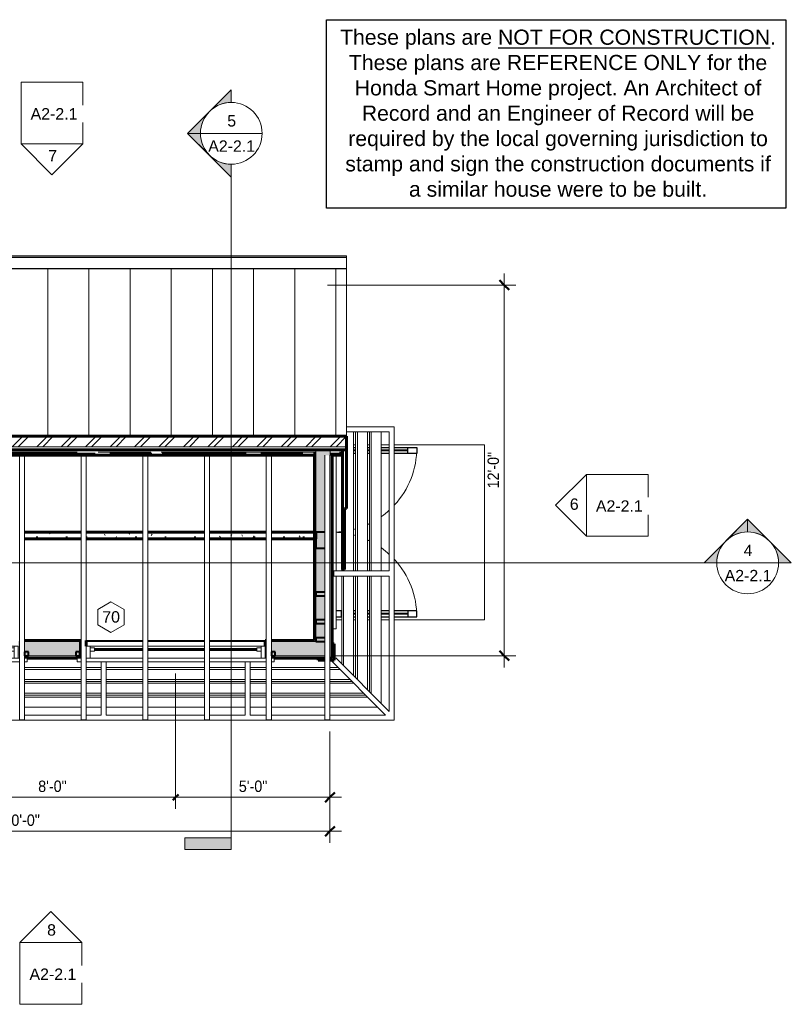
# Model space of a CAD drawing. Header units: inches. Extents: x -369 to 209, y -700 to -318.
# Tile 2 of 2: x -91 to 209, y -700 to -318. Entities that reach past the tile are written whole.
import ezdxf

# ---------------------------------------------------------------- set-up
doc = ezdxf.new("R2010")
doc.units = ezdxf.units.IN
doc.header["$MEASUREMENT"] = 0
doc.linetypes.add('3B Center Short', pattern=[0.59375, 0.375, -0.0625, 0.09375, -0.0625])
for name, color, linetype, lineweight in [('A-ANNO-DIMS', 1, 'Continuous', 9), ('A-ANNO-DIMS-48', 1, 'Continuous', 9), ('A-ANNO-SYMB', 6, 'Continuous', 9), ('A-CLNG-PATT', 5, 'Continuous', 60), ('A-CLNG-SUSP', 5, 'Continuous', 18), ('A-DOOR', 1, 'Continuous', 18), ('A-DOOR-GLAZ', 1, 'Continuous', 40), ('A-FLOR-OTLN', 6, 'Continuous', 18), ('A-GENM', 6, 'Continuous', 9), ('A-GLAZ', 6, 'Continuous', 18), ('A-GLAZ-GLAS', 6, 'Continuous', 40), ('A-GLAZ-IDEN', 6, 'Continuous', 9), ('A-ROOF', 4, 'Continuous', 18), ('A-ROOF-OTLN', 4, 'Continuous', 9), ('A-ROOF-PATT', 8, 'Continuous', 60), ('A-WALL', 2, 'Continuous', 60), ('A-WALL-PATT', 2, 'Continuous', 60), ('I-WALL', 2, 'Continuous', 18), ('S-BEAM', 4, 'Continuous', 9)]:
    doc.layers.add(name, color=color, linetype=linetype, lineweight=lineweight)
doc.styles.add('Arial', font='arial.ttf', dxfattribs={"height": 4.425898})
doc.styles.add('Arial_1', font='arial.ttf', dxfattribs={"width": 0.9, "height": 4.425898})
doc.dimstyles.new('Linear_-_3_32__Arial_2_1', dxfattribs={"dimscale": 12, "dimtxt": 4.5, "dimasz": 0.1875, "dimexe": 0.375, "dimexo": 0.375, "dimgap": 0.0625, "dimtad": 1, "dimdec": 3, "dimrnd": 0.125, "dimzin": 3, "dimdsep": 46, "dimlunit": 4, "dimtxsty": 'Arial_1', "dimblk1": 'OBLIQUE', "dimblk2": 'OBLIQUE', "dimsah": 1, "dimcen": 0.09, "dimdle": 0.375, "dimazin": 0, "dimtfac": 1, "dimtdec": 3, "dimtix": 1, "dimtmove": 0, "dimatfit": 3, "dimfxl": 1, "dimtvp": 1, "dimfrac": 2, "dimtolj": 1, "dimtzin": 0, "dimarcsym": 2})
doc.dimstyles.new('Linear_-_3_32__Arial_2_2', dxfattribs={"dimscale": 12, "dimtxt": 4.5, "dimasz": 0.1875, "dimexe": 0.375, "dimexo": 0.375, "dimgap": 0.0625, "dimtad": 1, "dimdec": 3, "dimrnd": 0.125, "dimzin": 3, "dimdsep": 46, "dimlunit": 4, "dimtxsty": 'Arial_1', "dimblk1": 'OBLIQUE', "dimblk2": 'OBLIQUE', "dimsah": 1, "dimcen": 0.09, "dimdle": 0.375, "dimazin": 0, "dimtfac": 1, "dimtdec": 3, "dimtix": 1, "dimtmove": 0, "dimatfit": 3, "dimfxl": 1, "dimtvp": 1, "dimfrac": 2, "dimtolj": 1, "dimtzin": 0, "dimarcsym": 2})
doc.dimstyles.new('Linear_-_3_32__Arial_2_3', dxfattribs={"dimscale": 12, "dimtxt": 4.5, "dimasz": 0.3125, "dimexe": 0.375, "dimexo": 0.375, "dimgap": 0.0625, "dimtad": 1, "dimdec": 3, "dimrnd": 0.125, "dimzin": 3, "dimdsep": 46, "dimlunit": 4, "dimtxsty": 'Arial_1', "dimblk1": 'OBLIQUE', "dimblk2": 'OBLIQUE', "dimsah": 1, "dimcen": 0.09, "dimdle": 0.375, "dimazin": 0, "dimtfac": 1, "dimtdec": 3, "dimtix": 1, "dimtmove": 0, "dimatfit": 3, "dimfxl": 1, "dimtvp": 1, "dimfrac": 2, "dimtolj": 1, "dimtzin": 0, "dimarcsym": 2})
pattern_1 = [(135, (0, 0), (-4.006467, -4.006467), [])]
pattern_2 = [(0, (0, 0), (15.36, 3.84), [0.634, -10.886, 0.634, -10.886, -61.44]), (0, (0, 0), (15.36, 3.84), [-23.04, 0.634, -22.406, 0.634, -10.886, -26.88]), (0, (0, 0), (15.36, 3.84), [-57.6, 0.634, -7.046, 0.634, -18.566]), (120, (5.76, 1.92), (-11.005538, 11.38215), [0.634, -10.886, 0.634, -10.886, -61.44]), (120, (5.76, 1.92), (-11.005538, 11.38215), [-23.04, 0.634, -22.406, 0.634, -10.886, -26.88]), (120, (5.76, 1.92), (-11.005538, 11.38215), [-57.6, 0.634, -7.046, 0.634, -18.566]), (240, (7.68, 9.6), (-4.354462, -15.22215), [0.634, -10.886, 0.634, -10.886, -61.44]), (240, (7.68, 9.6), (-4.354462, -15.22215), [-23.04, 0.634, -22.406, 0.634, -10.886, -26.88]), (240, (7.68, 9.6), (-4.354462, -15.22215), [-57.6, 0.634, -7.046, 0.634, -18.566])]

# ---------------------------------------------------------------- blocks, each defined once
blk = doc.blocks.new('Two panel out-swing French Style - 5880FR-2991159-Second Floor Plan Visitors Center')
at = {"layer": 'A-DOOR', "lineweight": 30}
for p, q in [((-17.12, 27.56), (-17.12, 36.31)), ((-17.12, 36.31), (-14.78, 36.31)), ((-14.78, 36.31), (-14.78, 27.56)), ((48.62, 36.31), (46.28, 36.31)), ((46.28, 36.31), (46.28, 27.56)), ((48.62, 27.56), (48.62, 36.31)), ((-14.78, 32.81), (-17.12, 32.81)), ((46.28, 32.81), (48.62, 32.81)), ((-17.12, 22.49), (-17.12, 25.56)), ((-14.78, 25.56), (-14.78, 22.49)), ((46.28, 25.56), (46.28, 22.49)), ((48.62, 22.49), (48.62, 25.56)), ((-17.12, 17.11), (-17.12, 17.89)), ((-14.78, 17.89), (-14.78, 17.11)), ((46.28, 17.89), (46.28, 17.11)), ((48.62, 17.11), (48.62, 17.89)), ((-17.12, 11.74), (-17.12, 12.51)), ((-14.78, 12.51), (-14.78, 11.74)), ((46.28, 12.51), (46.28, 11.74)), ((48.62, 11.74), (48.62, 12.51)), ((46.28, 7.14), (46.28, 4.94)), ((46.28, 6.94), (48.62, 6.94)), ((48.62, 4.94), (48.62, 7.14))]:
    blk.add_line(p, q, dxfattribs=at)
at = {"layer": 'A-DOOR'}
for p, q in [((-14.14, 4.94), (30.75, 4.94)), ((32.75, 4.94), (53.25, 4.94)), ((53.25, 4.94), (53.25, 3.44))]:
    blk.add_line(p, q, dxfattribs=at)
at = {"layer": 'A-DOOR', "lineweight": 9}
for centre, radius, start, end in [((-17.12, 3.44), 32.87, 47.3247, 90), ((48.62, 3.44), 32.87, 90, 132.6753), ((-17.12, 3.44), 32.87, 35.476, 42.3992), ((48.62, 3.44), 32.87, 137.6008, 144.524), ((-17.12, 3.44), 32.87, 24.6243, 26.1388), ((48.62, 3.44), 32.87, 153.8612, 155.3757), ((-17.12, 3.44), 32.87, 14.6255, 16.0466), ((48.62, 3.44), 32.87, 163.9534, 165.3745), ((-17.12, 3.44), 32.87, 2.6217, 6.4703), ((48.62, 3.44), 32.88, 173.5297, 177.3783)]:
    blk.add_arc(centre, radius, start, end, dxfattribs=at)
at = {"layer": 'A-DOOR-GLAZ'}
for p, q in [((-15.95, 32.81), (-15.95, 27.56)), ((47.45, 32.81), (47.45, 27.56)), ((-15.95, 25.56), (-15.95, 22.49)), ((47.45, 25.56), (47.45, 22.49)), ((-15.95, 17.89), (-15.95, 17.11)), ((47.45, 17.89), (47.45, 17.11)), ((-15.95, 12.51), (-15.95, 11.74)), ((47.45, 12.51), (47.45, 11.74)), ((47.45, 7.14), (47.45, 6.94))]:
    blk.add_line(p, q, dxfattribs=at)
blk = doc.blocks.new('Single Fixed - 70_ x 18_-2846920-Second Floor Plan Visitors Center')
at = {"layer": 'A-GLAZ'}
for p, q in [((-38.25, 4.94), (-37.22, 4.94)), ((-38.25, 3.44), (-38.25, 4.94)), ((-35.25, 4.94), (-13.22, 4.94)), ((-11.25, 4.94), (10.78, 4.94)), ((12.75, 4.94), (34.78, 4.94)), ((36.75, 4.94), (38.25, 4.94)), ((38.25, 4.94), (38.25, 3.44)), ((-37.22, 3.44), (-38.25, 3.44)), ((-13.22, 3.44), (-35.25, 3.44)), ((-13.22, 3.44), (-34.75, 3.44)), ((-34.75, 3.44), (-34.75, -1.13)), ((-33.2, 3.44), (-33.2, -1.13)), ((-33.2, 0.7), (-31.55, 0.7)), ((-31.55, 0.7), (-31.55, -0.55)), ((10.78, 3.44), (-11.25, 3.44)), ((10.78, 3.44), (-11.25, 3.44)), ((34.75, 3.44), (12.75, 3.44)), ((34.78, 3.44), (12.75, 3.44)), ((31.55, -0.55), (31.55, 0.7)), ((31.55, 0.7), (33.2, 0.7)), ((33.2, -1.13), (33.2, 3.44)), ((34.75, -1.13), (34.75, 3.44)), ((38.25, 3.44), (36.75, 3.44)), ((-34.75, -1.13), (-13.22, -1.13)), ((-31.55, -0.55), (-33.2, -0.55)), ((-11.25, -1.13), (10.78, -1.13)), ((12.75, -1.13), (34.75, -1.13)), ((33.2, -0.55), (31.55, -0.55))]:
    blk.add_line(p, q, dxfattribs=at)
at = {"layer": 'A-GLAZ-GLAS'}
for p, q in [((-13.22, 0.25), (-31.55, 0.25)), ((10.78, 0.25), (-11.25, 0.25)), ((31.55, 0.25), (12.75, 0.25)), ((-31.55, 0), (-13.22, 0)), ((-11.25, 0), (10.78, 0)), ((12.75, 0), (31.55, 0))]:
    blk.add_line(p, q, dxfattribs=at)
blk = doc.blocks.new('Dimension Lumber - 2x2-2030656-Second Floor Plan Visitors Center')
at = {"layer": 'S-BEAM', "lineweight": 40}
for p, q in [((-87.54, -563.17), (-89.04, -563.17)), ((-89.04, -563.17), (-89.04, -564.67)), ((-89.04, -564.67), (-87.54, -564.67)), ((-87.54, -564.67), (-87.54, -563.17))]:
    blk.add_line(p, q, dxfattribs=at)
blk = doc.blocks.new('Dimension Lumber - 2x6-2817566-Second Floor Plan Visitors Center')
at = {"layer": 'S-BEAM', "lineweight": 40}
for p, q in [((-67.04, -559.17), (-67.54, -559.17)), ((-67.54, -559.17), (-67.54, -564.67)), ((-67.54, -564.67), (-67.04, -564.67))]:
    blk.add_line(p, q, dxfattribs=at)
blk = doc.blocks.new('RafterBeam - RafterBeam-2734537-Second Floor Plan Visitors Center')
at = {"layer": 'S-BEAM'}
for p, q in [((-187.04, -486.78), (-187.04, -589.54)), ((-185.07, -589.54), (-185.07, -486.78)), ((-187.04, -589.54), (-185.07, -589.54))]:
    blk.add_line(p, q, dxfattribs=at)
blk = doc.blocks.new('Dimension Lumber - 2x6-2102029-Second Floor Plan Visitors Center')
at = {"layer": 'S-BEAM', "lineweight": 40}
for p, q in [((27.75, -539.92), (24.21, -539.92)), ((24.21, -539.92), (24.21, -541.42)), ((24.21, -541.42), (27.75, -541.42))]:
    blk.add_line(p, q, dxfattribs=at)
blk = doc.blocks.new('Dimension Lumber - 2x2-2870130-Second Floor Plan Visitors Center')
at = {"layer": 'S-BEAM', "lineweight": 40}
for p, q in [((8.46, -563.17), (6.96, -563.17)), ((6.96, -563.17), (6.96, -564.67)), ((6.96, -564.67), (8.46, -564.67)), ((8.46, -564.67), (8.46, -563.17))]:
    blk.add_line(p, q, dxfattribs=at)
blk = doc.blocks.new('Section - 3_32_ x 3_8_-54337-Second Floor Plan Visitors Center')
at = {"layer": 'A-ANNO-SYMB'}
blk.add_hatch(color=256, dxfattribs=at).paths.add_polyline_path([(0, 0.375), (0, 0), (-0.09375, 0), (-0.09375, 0.375)], flags=0)
for p, q in [((0, 0.375), (-0.09375, 0.375)), ((-0.09375, 0.375), (-0.09375, 0)), ((0, 0), (0, 0.375)), ((-0.09375, 0), (0, 0))]:
    blk.add_line(p, q, dxfattribs=at)
blk = doc.blocks.new('Section - Section Head - Filled-22785-Second Floor Plan Visitors Center')
at = {"layer": 'A-ANNO-SYMB'}
h = blk.add_hatch(color=256, dxfattribs=at)
edge = h.paths.add_edge_path(flags=0)
edge.add_line((-0.4268, 0.1768), (-0.25, 0.3536))
edge.add_line((-0.25, 0.3536), (-0.25, 0.25))
edge.add_arc((-0.25, 0), 0.25, 90, 135)
h = blk.add_hatch(color=256, dxfattribs=at)
edge = h.paths.add_edge_path(flags=0)
edge.add_arc((-0.25, 0), 0.25, 45, 90)
edge.add_line((-0.25, 0.25), (-0.25, 0.3536))
edge.add_line((-0.25, 0.3536), (-0.0732, 0.1768))
h = blk.add_hatch(color=256, dxfattribs=at)
edge = h.paths.add_edge_path(flags=0)
edge.add_arc((-0.25, 0), 0.2503, 137.9216, 180)
edge.add_line((-0.5003, 0), (-0.6036, 0))
edge.add_line((-0.6036, 0), (-0.4358, 0.1678))
h = blk.add_hatch(color=256, dxfattribs=at)
edge = h.paths.add_edge_path(flags=0)
edge.add_line((-0.0642, 0.1678), (0.1036, 0))
edge.add_line((0.1036, 0), (0.0003, 0))
edge.add_arc((-0.25, 0), 0.2503, 0, 42.0784)
for p, q in [((-0.25, 0.3536), (-0.6036, 0)), ((-0.25, 0.3536), (-0.4268, 0.1768)), ((-0.25, 0.3536), (0.1036, 0)), ((-0.25, 0.25), (-0.25, 0.3536)), ((-0.0732, 0.1768), (-0.25, 0.3536)), ((-0.25, 0.3536), (-0.25, 0.25)), ((-0.4358, 0.1678), (-0.6036, 0)), ((0.1036, 0), (-0.0642, 0.1678)), ((-0.6036, 0), (-0.5003, 0)), ((0.0003, 0), (0.1036, 0)), ((-0.5, 0), (-0.6036, 0)), ((0, 0), (0.1036, 0))]:
    blk.add_line(p, q, dxfattribs=at)
for radius, start, end in [(0.25, 360, 180), (0.25, 90, 135), (0.25, 45, 90), (0.2503, 137.9216, 180), (0.2503, 0, 42.0784), (0.25, 180, 360)]:
    blk.add_arc((-0.25, 0), radius, start, end, dxfattribs=at)
blk = doc.blocks.new('Elevation - Detail Number-151647-Second Floor Plan Visitors Center')
at = {"layer": 'A-ANNO-SYMB'}
for p, q in [((-0.25, -0.25), (-0.25, 0.25)), ((-0.25, 0.25), (0.25, 0.25)), ((0.25, 0.25), (0.25, -0.25)), ((0.25, -0.25), (-0.25, -0.25))]:
    blk.add_line(p, q, dxfattribs=at)
blk = doc.blocks.new('Elevation - Detail Number-151370-Second Floor Plan Visitors Center')
at = {"layer": 'A-ANNO-SYMB'}
for p, q in [((0, 0.25), (-0.25, 0)), ((0.25, 0), (0, 0.25)), ((-0.25, 0), (0.25, 0))]:
    blk.add_line(p, q, dxfattribs=at)
blk = doc.blocks.new('DIMBLOCK2-Second Floor Plan Visitors Center')
at = {"layer": 'A-ANNO-DIMS-48', "transparency": 16777216}
for p, q in [((-126.29, -571.54), (-126.29, -624.12)), ((-30.29, -571.54), (-30.29, -624.12)), ((-126.29, -619.62), (-30.29, -619.62))]:
    blk.add_line(p, q, dxfattribs=at)
at = {"layer": 'A-ANNO-DIMS-48', "linetype": '3B Center Short', "transparency": 16777216}
for p, q in [((-126.29, -619.62), (-126.29, -571.54)), ((-30.29, -619.62), (-30.29, -571.54))]:
    blk.add_line(p, q, dxfattribs=at)
at = {"layer": 'A-ANNO-DIMS-48', "lineweight": 50, "transparency": 16777216}
for p, q in [((-126.29, -619.62), (-125.16, -618.49)), ((-30.29, -619.62), (-29.16, -618.49)), ((-126.29, -619.62), (-127.41, -620.74)), ((-30.29, -619.62), (-31.41, -620.74))]:
    blk.add_line(p, q, dxfattribs=at)
at = {"layer": 'A-ANNO-DIMS-48', "color": 0, "transparency": 16777216, "insert": (-83.72, -613.13), "char_height": 4.426, "width": 13.0431, "attachment_point": 1, "line_spacing_factor": 0.938532, "style": 'Arial_1'}
blk.add_mtext('8\'-0"', dxfattribs=at)
blk = doc.blocks.new('_Oblique')
at = {"color": 0, "linetype": 'ByBlock', "lineweight": -2}
blk.add_line((-0.5, -0.5), (0.5, 0.5), dxfattribs=at)
blk = doc.blocks.new('DIMBLOCK3-Second Floor Plan Visitors Center')
at = {"layer": 'A-ANNO-DIMS-48', "transparency": 16777216}
for p, q in [((-30.29, -571.54), (-30.29, -624.12)), ((29.71, -594.04), (29.71, -624.12)), ((29.71, -619.62), (29.71, -594.04)), ((-30.29, -619.62), (34.21, -619.62))]:
    blk.add_line(p, q, dxfattribs=at)
at = {"layer": 'A-ANNO-DIMS-48', "linetype": '3B Center Short', "transparency": 16777216}
blk.add_line((-30.29, -619.62), (-30.29, -571.54), dxfattribs=at)
at = {"layer": 'A-ANNO-DIMS-48', "lineweight": 50, "transparency": 16777216}
for p, q in [((-30.29, -619.62), (-29.16, -618.49)), ((29.71, -619.62), (31.59, -617.74)), ((-30.29, -619.62), (-31.41, -620.74)), ((29.71, -619.62), (27.84, -621.49))]:
    blk.add_line(p, q, dxfattribs=at)
at = {"layer": 'A-ANNO-DIMS-48', "color": 0, "transparency": 16777216, "insert": (-5.72, -613.13), "char_height": 4.426, "width": 13.0431, "attachment_point": 1, "line_spacing_factor": 0.938532, "style": 'Arial_1'}
blk.add_mtext('5\'-0"', dxfattribs=at)
blk = doc.blocks.new('DIMBLOCK4-Second Floor Plan Visitors Center')
at = {"layer": 'A-ANNO-DIMS-48', "transparency": 16777216}
for p, q in [((97.46, -416.17), (97.46, -569.17)), ((28.71, -420.67), (101.96, -420.67)), ((97.46, -420.67), (28.71, -420.67)), ((31.65, -564.67), (101.96, -564.67)), ((97.46, -564.67), (31.65, -564.67))]:
    blk.add_line(p, q, dxfattribs=at)
at = {"layer": 'A-ANNO-DIMS-48', "lineweight": 50, "transparency": 16777216}
for p, q in [((97.46, -420.67), (95.59, -418.79)), ((97.46, -420.67), (99.34, -422.54)), ((97.46, -564.67), (95.59, -562.79)), ((97.46, -564.67), (99.34, -566.54))]:
    blk.add_line(p, q, dxfattribs=at)
at = {"layer": 'A-ANNO-DIMS-48', "color": 0, "transparency": 16777216, "insert": (90.97, -499.63), "char_height": 4.426, "width": 16.6985, "attachment_point": 1, "rotation": 90, "line_spacing_factor": 0.938532, "style": 'Arial_1'}
blk.add_mtext('12\'-0"', dxfattribs=at)
blk = doc.blocks.new('Window Tag - Window Tag-41068-Second Floor Plan Visitors Center')
at = {"layer": 'A-GLAZ-IDEN'}
for p, q in [((0, 0.125), (-0.1071, 0.0619)), ((0, 0.125), (0.107, 0.062)), ((-0.1071, 0.0619), (-0.1071, -0.0619)), ((0.107, 0.062), (0.107, -0.0624)), ((-0.1071, -0.0619), (0, -0.125)), ((0, -0.125), (0.107, -0.0624))]:
    blk.add_line(p, q, dxfattribs=at)
blk = doc.blocks.new('DIMBLOCK5-Second Floor Plan Visitors Center')
at = {"layer": 'A-ANNO-DIMS-48', "transparency": 16777216}
for p, q in [((-210.29, -594.04), (-210.29, -637.29)), ((-210.29, -632.79), (-210.29, -594.04)), ((29.71, -594.04), (29.71, -637.29)), ((29.71, -632.79), (29.71, -594.04)), ((-214.79, -632.79), (34.21, -632.79))]:
    blk.add_line(p, q, dxfattribs=at)
at = {"layer": 'A-ANNO-DIMS-48', "lineweight": 50, "transparency": 16777216}
for p, q in [((-210.29, -632.79), (-208.41, -630.92)), ((29.71, -632.79), (31.59, -630.92)), ((-210.29, -632.79), (-212.16, -634.67)), ((29.71, -632.79), (27.84, -634.67))]:
    blk.add_line(p, q, dxfattribs=at)
at = {"layer": 'A-ANNO-DIMS-48', "color": 0, "transparency": 16777216, "insert": (-97.24, -626.3), "char_height": 4.426, "width": 16.6985, "attachment_point": 1, "line_spacing_factor": 0.938532, "style": 'Arial_1'}
blk.add_mtext('20\'-0"', dxfattribs=at)

msp = doc.modelspace()

# ---------------------------------------------------------------- hatches: boundary and pattern name
at = {"layer": 'A-CLNG-PATT', "lineweight": 9}
h = msp.add_hatch(dxfattribs=at)
h.set_pattern_fill('FP_2', color=256, style=0, pattern_type=2)
h.set_pattern_definition(pattern_2)
h.paths.add_polyline_path([(-204.7861, -519.2449), (-187.0361, -519.2449), (-187.0361, -516.6679), (-204.7861, -516.6679)], flags=0)
h.paths.add_polyline_path([(24.2139, -519.2449), (24.2139, -516.6679), (6.9324, -516.6679), (6.9324, -519.2449)], flags=0)
h.paths.add_polyline_path([(4.9639, -519.2449), (4.9639, -516.6679), (-17.0676, -516.6679), (-17.0676, -519.2449), (-0.2097, -519.2449)], flags=0)
h.paths.add_polyline_path([(-19.0361, -519.2449), (-19.0361, -516.6679), (-41.0676, -516.6679), (-41.0676, -519.2449), (-36.6019, -519.2449)], flags=0)
h.paths.add_polyline_path([(-43.0361, -519.2449), (-43.0361, -516.6679), (-65.0676, -516.6679), (-65.0676, -519.2449)], flags=0)
h.paths.add_polyline_path([(-67.0361, -519.2449), (-67.0361, -516.6679), (-89.0676, -516.6679), (-89.0676, -519.2449)], flags=0)
h.paths.add_polyline_path([(-91.0361, -519.2449), (-91.0361, -516.6679), (-113.0676, -516.6679), (-113.0676, -519.2449), (-109.3863, -519.2449)], flags=0)
h.paths.add_polyline_path([(-115.0361, -519.2449), (-115.0361, -516.6679), (-137.0676, -516.6679), (-137.0676, -519.2449)], flags=0)
h.paths.add_polyline_path([(-139.0361, -519.2449), (-139.0361, -516.6679), (-161.0676, -516.6679), (-161.0676, -519.2449)], flags=0)
h.paths.add_polyline_path([(-163.0361, -519.2449), (-163.0361, -516.6679), (-185.0676, -516.6679), (-185.0676, -519.2449), (-182.1707, -519.2449)], flags=0)
at = {"layer": 'A-ROOF-PATT', "lineweight": 9}
h = msp.add_hatch(dxfattribs=at)
h.set_pattern_fill('FP_6', color=256, style=0, pattern_type=2)
h.set_pattern_definition([(270, (0, -26.816), (16, 1e-15), [])])
h.paths.add_polyline_path([(36.0889, -479.3023), (36.0889, -414.2929), (-216.6611, -414.2929), (-216.6611, -479.3023), (31.6335, -479.3023)], flags=0)
h = msp.add_hatch(dxfattribs=at)
h.set_pattern_fill('FP_5', color=256, style=0, pattern_type=2)
h.set_pattern_definition([(45, (0, 0), (-4.75176, 4.75176), []), (45, (0, 7.2), (-4.75176, 4.75176), [])])
h.paths.add_polyline_path([(31.6335, -483.4254), (36.0889, -483.4254), (36.0889, -479.3023), (-216.6611, -479.3023), (-216.6611, -483.4254), (27.0845, -483.4254)], flags=0)
h = msp.add_hatch(dxfattribs=at)
h.set_pattern_fill('FP_3', color=256, style=0, pattern_type=2)
h.set_pattern_definition([(0, (0, 0), (8.976, 4.08), [61.2, -8.16, 20.4, -4.08]), (0, (5.426, 2.04), (-4.08, 5.426), [12.24, -1.346, 24.48, -3.06]), (0, (2.04, 3.468), (21.216, 2.734), [32.64, -5.712, 16.32, -4.08])])
h.paths.add_polyline_path([(23.7139, -486.7754), (24.2139, -486.7754), (24.2139, -484.7138), (-204.7861, -484.7138), (-204.7861, -486.7754), (17.9864, -486.7754)], flags=0)
h.paths.add_polyline_path([(34.5889, -486.7754), (34.5889, -484.7138), (29.7139, -484.7138), (29.7139, -486.7754), (30.5889, -486.7754)], flags=0)
h.paths.add_polyline_path([(-210.7861, -486.7754), (-210.2861, -486.7754), (-210.2861, -484.7138), (-215.1611, -484.7138), (-215.1611, -486.7754), (-211.1611, -486.7754)], flags=0)
at = {"layer": 'A-WALL-PATT'}
msp.add_hatch(color=256, dxfattribs=at).paths.add_polyline_path([(24.2139, -559.1679), (27.7454, -559.1679), (27.7454, -486.7754), (29.7139, -486.7754), (29.7139, -484.7138), (24.2139, -484.7138), (24.2139, -558.6679)], flags=0)
at = {"layer": 'A-WALL-PATT', "lineweight": 9}
h = msp.add_hatch(dxfattribs=at)
h.set_pattern_fill('FP_2', color=256, style=0, pattern_type=2)
h.set_pattern_definition(pattern_2)
h.paths.add_polyline_path([(23.7139, -558.6679), (24.2139, -558.6679), (24.2139, -486.7754), (23.7139, -486.7754), (23.7139, -556.3686)], flags=0)
h = msp.add_hatch(dxfattribs=at)
h.set_pattern_fill('FP_1', color=256, style=0, pattern_type=2)
h.set_pattern_definition(pattern_1)
h.paths.add_polyline_path([(30.2139, -565.1679), (30.5889, -565.1679), (30.5889, -486.7754), (30.2139, -486.7754), (30.2139, -564.6679)], flags=0)
at = {"layer": 'A-WALL-PATT'}
h = msp.add_hatch(color=256, dxfattribs=at)
h.paths.add_polyline_path([(-91.0361, -564.6679), (-91.0361, -559.1679), (-91.5361, -559.1679), (-91.5361, -564.6679)], flags=0)
h.paths.add_polyline_path([(-72.9941, -564.6679), (-67.0361, -564.6679), (-67.0361, -559.1679), (-89.0676, -559.1679), (-89.0676, -564.6679)], flags=0)
h.paths.add_polyline_path([(-65.0676, -564.6679), (-65.0361, -564.6679), (-65.0361, -559.1679), (-65.0676, -559.1714), (-65.0676, -564.6649)], flags=0)
h.paths.add_polyline_path([(27.7454, -564.6679), (27.7454, -559.1679), (6.9324, -559.1679), (6.9324, -564.6679), (27.0845, -564.6679)], flags=0)
h.paths.add_polyline_path([(4.9639, -564.6679), (4.9639, -559.1679), (4.4639, -559.1679), (4.4639, -564.6679)], flags=0)
h.paths.add_polyline_path([(-204.7861, -564.6679), (-187.0361, -564.6679), (-187.0361, -559.1679), (-204.7861, -559.1679)], flags=0)
h.paths.add_polyline_path([(-161.0676, -564.6679), (-161.0361, -564.6679), (-161.0361, -559.1679), (-161.0676, -559.1679), (-161.0676, -562.1073)], flags=0)
h.paths.add_polyline_path([(-163.0361, -564.6679), (-163.0361, -559.1679), (-185.0676, -559.1679), (-185.0676, -564.6679), (-163.9746, -564.6679)], flags=0)
at = {"layer": 'A-WALL-PATT', "lineweight": 9}
h = msp.add_hatch(dxfattribs=at)
h.set_pattern_fill('FP_2', color=256, style=0, pattern_type=2)
h.set_pattern_definition(pattern_2)
h.paths.add_polyline_path([(24.2139, -559.1679), (24.2139, -558.6679), (6.9324, -558.6679), (6.9324, -559.1679), (17.9864, -559.1679)], flags=0)
h.paths.add_polyline_path([(4.9639, -559.1679), (4.9639, -558.6679), (4.4639, -558.6679), (4.4639, -559.1679)], flags=0)
h.paths.add_polyline_path([(-182.1707, -559.1679), (-163.0361, -559.1679), (-163.0361, -558.6679), (-185.0676, -558.6679), (-185.0676, -559.1679)], flags=0)
h.paths.add_polyline_path([(-161.0676, -559.1679), (-161.0361, -559.1679), (-161.0361, -558.6679), (-161.0676, -558.6683)], flags=0)
h.paths.add_polyline_path([(-204.2861, -559.1679), (-187.0361, -559.1679), (-187.0361, -558.6679), (-204.2861, -558.6679)], flags=0)
h.paths.add_polyline_path([(-91.0361, -559.1679), (-91.0361, -558.6679), (-91.5361, -558.6679), (-91.5361, -559.1679)], flags=0)
h.paths.add_polyline_path([(-65.0361, -559.1679), (-65.0361, -558.6679), (-65.0676, -558.6679), (-65.0676, -559.1679)], flags=0)
h.paths.add_polyline_path([(-67.0361, -559.1679), (-67.0361, -558.6679), (-89.0676, -558.6679), (-89.0676, -559.1679), (-72.9941, -559.1679)], flags=0)
h = msp.add_hatch(dxfattribs=at)
h.set_pattern_fill('FP_4', color=256, style=0, pattern_type=2)
h.set_pattern_definition([(45, (0, 0), (-4.006467, 4.006467), []), (135, (0, 0), (-4.006467, -4.006467), [])])
h.paths.add_polyline_path([(25.0889, -566.2929), (27.7454, -566.2929), (27.7454, -565.5429), (25.0889, -565.5429)], flags=0)
h.paths.add_polyline_path([(31.3389, -566.2929), (31.3389, -560.0429), (30.5889, -560.0429), (30.5889, -565.5429), (29.7139, -565.5429), (29.7139, -566.2929)], flags=0)
h = msp.add_hatch(dxfattribs=at)
h.set_pattern_fill('FP_1', color=256, style=0, pattern_type=2)
h.set_pattern_definition(pattern_1)
h.paths.add_polyline_path([(4.9639, -565.5429), (4.9639, -565.1679), (4.4639, -565.1679), (4.4639, -565.5429)], flags=0)
h.paths.add_polyline_path([(30.5889, -565.5429), (30.5889, -565.1679), (29.7139, -565.1752), (29.7139, -565.5429)], flags=0)
h.paths.add_polyline_path([(7.9639, -565.5429), (27.7454, -565.5429), (27.7454, -565.1679), (6.9324, -565.1679), (6.9324, -565.5429)], flags=0)
h.paths.add_polyline_path([(-163.9746, -565.5429), (-163.0361, -565.5429), (-163.0361, -565.1679), (-185.0676, -565.1679), (-185.0676, -565.5429), (-164.5361, -565.5429)], flags=0)
h.paths.add_polyline_path([(-208.3176, -565.5429), (-187.0361, -565.5429), (-187.0361, -565.1679), (-208.3176, -565.1679), (-208.3176, -565.2909)], flags=0)
h.paths.add_polyline_path([(-161.0676, -565.5429), (-161.0361, -565.5429), (-161.0361, -565.1679), (-161.0676, -565.1682)], flags=0)
h.paths.add_polyline_path([(-210.2861, -565.5429), (-210.2861, -565.1679), (-210.7861, -565.1679), (-210.7861, -565.5429)], flags=0)
h.paths.add_polyline_path([(-91.5361, -565.5429), (-91.0361, -565.5358), (-91.0361, -565.1679), (-91.5361, -565.1679)], flags=0)
h.paths.add_polyline_path([(-68.5361, -565.5429), (-67.0361, -565.5429), (-67.0361, -565.1679), (-89.0676, -565.1679), (-89.0676, -565.5429), (-72.9941, -565.5429)], flags=0)
h.paths.add_polyline_path([(-65.0361, -565.5429), (-65.0361, -565.1679), (-65.0676, -565.1684), (-65.0676, -565.5429)], flags=0)

# ---------------------------------------------------------------- linework, layer by layer
msp.add_lwpolyline([(28.3846, -317.5649), (206.9557, -317.5649), (206.9557, -390.7146), (28.3846, -390.7146)], close=True)
at = {"layer": 'A-ANNO-SYMB'}
for p, q in [((-20.6641, -361.7268), (3.3359, -361.7268)), ((-8.6641, -373.7268), (-8.6641, -635.4355)), ((180.0659, -528.5607), (-272.9901, -528.5607)), ((180.0659, -528.5607), (204.0659, -528.5607))]:
    msp.add_line(p, q, dxfattribs=at)
at = {"layer": 'A-CLNG-SUSP', "lineweight": 60}
for p, q in [((-67.0361, -516.6679), (-89.0676, -516.6679)), ((-89.0676, -519.2449), (-67.0361, -519.2449)), ((-43.0361, -516.6679), (-65.0676, -516.6679)), ((-65.0676, -519.2449), (-43.0361, -519.2449)), ((-19.0361, -516.6679), (-41.0676, -516.6679)), ((-41.0676, -519.2449), (-19.0361, -519.2449)), ((4.9639, -516.6679), (-17.0676, -516.6679)), ((-17.0676, -519.2449), (4.9639, -519.2449)), ((24.2139, -516.6679), (6.9324, -516.6679)), ((6.9324, -519.2449), (24.2139, -519.2449)), ((24.2139, -519.2449), (24.2139, -516.6679))]:
    msp.add_line(p, q, dxfattribs=at)
at = {"layer": 'A-FLOR-OTLN'}
for p, q in [((39.6658, -482.6679), (38.887, -482.6679)), ((45.0408, -482.6679), (44.262, -482.6679)), ((52.7139, -482.6679), (49.637, -482.6679)), ((89.7139, -482.6679), (54.7139, -482.6679)), ((89.7139, -550.6679), (89.7139, -482.6679)), ((32.0889, -550.6679), (34.2908, -550.6679)), ((38.887, -550.6679), (39.6658, -550.6679)), ((44.262, -550.6679), (45.0408, -550.6679)), ((49.637, -550.6679), (52.7139, -550.6679)), ((54.7139, -550.6679), (89.7139, -550.6679))]:
    msp.add_line(p, q, dxfattribs=at)
at = {"layer": 'A-GENM'}
for p, q in [((54.7139, -475.6679), (36.0889, -475.6679)), ((36.0889, -477.6679), (52.7139, -477.6679)), ((38.887, -477.6679), (38.887, -531.6679)), ((39.6658, -477.6679), (39.6658, -531.6679)), ((40.3729, -477.6679), (40.3729, -531.6679)), ((44.262, -477.6679), (44.262, -531.6679)), ((45.0408, -477.6679), (45.0408, -531.6679)), ((45.7479, -477.6679), (45.7479, -531.6679)), ((49.637, -477.6679), (49.637, -531.6679)), ((52.7139, -477.6679), (52.7139, -531.6679)), ((54.7139, -589.6679), (54.7139, -475.6679)), ((34.2908, -486.7754), (34.2908, -531.6679)), ((34.9979, -531.0988), (34.9979, -531.6679)), ((30.5889, -532.5429), (31.2139, -532.5429)), ((31.2139, -532.7929), (30.5889, -532.7929)), ((31.2139, -531.6679), (31.2139, -533.6679)), ((52.7139, -531.6679), (31.2139, -531.6679)), ((31.2139, -533.6679), (52.7139, -533.6679)), ((34.2908, -533.6679), (34.2908, -567.8306)), ((34.9979, -533.6679), (34.9979, -568.5377)), ((38.887, -533.6679), (38.887, -572.4268)), ((39.6658, -533.6679), (39.6658, -573.2056)), ((40.3729, -533.6679), (40.3729, -573.9127)), ((44.262, -533.6679), (44.262, -577.8018)), ((45.0408, -533.6679), (45.0408, -578.5806)), ((45.7479, -533.6679), (45.7479, -579.2877)), ((49.637, -533.6679), (49.637, -583.1768)), ((52.7139, -533.6679), (52.7139, -586.2537)), ((31.921, -565.4608), (31.3389, -566.0429)), ((52.7139, -586.2537), (31.921, -565.4608)), ((-67.0361, -569.2448), (-89.0676, -569.2448)), ((-59.2861, -569.2448), (-65.0676, -569.2448)), ((-59.2861, -587.6679), (-59.2861, -567.0429)), ((-57.2861, -567.0429), (-57.2861, -587.6679)), ((-43.0361, -569.2448), (-57.2861, -569.2448)), ((-19.0361, -569.2448), (-41.0676, -569.2448)), ((-3.2861, -569.2448), (-17.0676, -569.2448)), ((-3.2861, -567.0429), (-3.2861, -587.6679)), ((-1.2861, -587.6679), (-1.2861, -567.0429)), ((4.9639, -569.2448), (-1.2861, -569.2448)), ((27.7454, -569.2448), (6.9324, -569.2448)), ((32.8766, -569.2448), (29.7139, -569.2448)), ((31.0889, -566.2929), (30.5068, -566.875)), ((30.5068, -566.875), (51.2997, -587.6679)), ((-67.0361, -569.9519), (-89.0676, -569.9519)), ((-59.2861, -569.9519), (-65.0676, -569.9519)), ((-43.0361, -569.9519), (-57.2861, -569.9519)), ((-19.0361, -569.9519), (-41.0676, -569.9519)), ((-3.2861, -569.9519), (-17.0676, -569.9519)), ((4.9639, -569.9519), (-1.2861, -569.9519)), ((27.7454, -569.9519), (6.9324, -569.9519)), ((33.5837, -569.9519), (29.7139, -569.9519)), ((-67.0361, -573.841), (-89.0676, -573.841)), ((-67.0361, -574.6198), (-89.0676, -574.6198)), ((-67.0361, -575.3269), (-89.0676, -575.3269)), ((-59.2861, -573.841), (-65.0676, -573.841)), ((-59.2861, -574.6198), (-65.0676, -574.6198)), ((-59.2861, -575.3269), (-65.0676, -575.3269)), ((-43.0361, -573.841), (-57.2861, -573.841)), ((-43.0361, -574.6198), (-57.2861, -574.6198)), ((-43.0361, -575.3269), (-57.2861, -575.3269)), ((-19.0361, -573.841), (-41.0676, -573.841)), ((-19.0361, -574.6198), (-41.0676, -574.6198)), ((-19.0361, -575.3269), (-41.0676, -575.3269)), ((-3.2861, -573.841), (-17.0676, -573.841)), ((-3.2861, -574.6198), (-17.0676, -574.6198)), ((-3.2861, -575.3269), (-17.0676, -575.3269)), ((4.9639, -573.841), (-1.2861, -573.841)), ((4.9639, -574.6198), (-1.2861, -574.6198)), ((4.9639, -575.3269), (-1.2861, -575.3269)), ((27.7454, -573.841), (6.9324, -573.841)), ((27.7454, -574.6198), (6.9324, -574.6198)), ((27.7454, -575.3269), (6.9324, -575.3269)), ((37.4727, -573.841), (29.7139, -573.841)), ((38.2516, -574.6198), (29.7139, -574.6198)), ((38.9587, -575.3269), (29.7139, -575.3269)), ((-67.0361, -579.216), (-89.0676, -579.216)), ((-67.0361, -579.9948), (-89.0676, -579.9948)), ((-67.0361, -580.7019), (-89.0676, -580.7019)), ((-59.2861, -579.216), (-65.0676, -579.216)), ((-59.2861, -579.9948), (-65.0676, -579.9948)), ((-59.2861, -580.7019), (-65.0676, -580.7019)), ((-43.0361, -579.216), (-57.2861, -579.216)), ((-43.0361, -579.9948), (-57.2861, -579.9948)), ((-43.0361, -580.7019), (-57.2861, -580.7019)), ((-19.0361, -579.216), (-41.0676, -579.216)), ((-19.0361, -579.9948), (-41.0676, -579.9948)), ((-19.0361, -580.7019), (-41.0676, -580.7019)), ((-3.2861, -579.216), (-17.0676, -579.216)), ((-3.2861, -579.9948), (-17.0676, -579.9948)), ((-3.2861, -580.7019), (-17.0676, -580.7019)), ((4.9639, -579.216), (-1.2861, -579.216)), ((4.9639, -579.9948), (-1.2861, -579.9948)), ((4.9639, -580.7019), (-1.2861, -580.7019)), ((27.7454, -579.216), (6.9324, -579.216)), ((27.7454, -579.9948), (6.9324, -579.9948)), ((27.7454, -580.7019), (6.9324, -580.7019)), ((42.8477, -579.216), (29.7139, -579.216)), ((43.6266, -579.9948), (29.7139, -579.9948)), ((44.3337, -580.7019), (29.7139, -580.7019)), ((-67.0361, -584.591), (-89.0676, -584.591)), ((-59.2861, -584.591), (-65.0676, -584.591)), ((-43.0361, -584.591), (-57.2861, -584.591)), ((-19.0361, -584.591), (-41.0676, -584.591)), ((-3.2861, -584.591), (-17.0676, -584.591)), ((4.9639, -584.591), (-1.2861, -584.591)), ((27.7454, -584.591), (6.9324, -584.591)), ((48.2227, -584.591), (29.7139, -584.591)), ((-67.0361, -587.6679), (-89.0676, -587.6679)), ((-59.2861, -587.6679), (-65.0676, -587.6679)), ((-43.0361, -587.6679), (-57.2861, -587.6679)), ((-19.0361, -587.6679), (-41.0676, -587.6679)), ((-3.2861, -587.6679), (-17.0676, -587.6679)), ((4.9639, -587.6679), (-1.2861, -587.6679)), ((27.7454, -587.6679), (6.9324, -587.6679)), ((51.2997, -587.6679), (29.7139, -587.6679)), ((-171.2861, -589.6679), (54.7139, -589.6679))]:
    msp.add_line(p, q, dxfattribs=at)
at = {"layer": 'A-ROOF'}
for p, q in [((36.0889, -414.2929), (-216.6611, -414.2929)), ((36.0889, -479.3023), (36.0889, -414.2929)), ((-216.6611, -483.4254), (36.0889, -483.4254)), ((-216.6611, -484.4562), (36.0889, -484.4562))]:
    msp.add_line(p, q, dxfattribs=at)
at = {"layer": 'A-ROOF', "lineweight": 60}
for p, q in [((36.0889, -479.3023), (-216.6611, -479.3023)), ((36.0889, -484.7138), (36.0889, -479.3023)), ((-215.1611, -484.7138), (34.5889, -484.7138)), ((-204.2861, -486.7754), (23.7139, -486.7754)), ((30.5889, -486.7754), (34.5889, -486.7754))]:
    msp.add_line(p, q, dxfattribs=at)
at = {"layer": 'A-ROOF-OTLN'}
for p, q in [((-216.6611, -409.2929), (36.0889, -409.2929)), ((-216.6611, -409.7929), (36.0889, -409.7929)), ((-216.6611, -409.9179), (36.0889, -409.9179)), ((36.0889, -409.2929), (36.0889, -414.2929)), ((-216.6611, -414.1679), (36.0889, -414.1679))]:
    msp.add_line(p, q, dxfattribs=at)
at = {"layer": 'A-ROOF-OTLN', "lineweight": 60}
for p, q in [((36.0889, -484.7138), (34.5889, -484.7138)), ((34.5889, -484.7138), (34.5889, -531.0988)), ((36.0889, -507.3909), (36.0889, -484.7138)), ((35.3389, -531.0988), (35.3389, -507.3909)), ((35.3389, -507.3909), (36.0889, -507.3909)), ((34.5889, -531.0988), (35.3389, -531.0988))]:
    msp.add_line(p, q, dxfattribs=at)
at = {"layer": 'A-WALL'}
for p, q in [((31.3389, -560.0429), (30.5889, -560.0429)), ((30.5889, -560.0429), (30.5889, -565.5429)), ((31.3389, -566.2929), (31.3389, -560.0429)), ((25.0889, -565.5429), (25.0889, -566.2929)), ((27.7454, -565.5429), (25.0889, -565.5429)), ((25.0889, -566.2929), (27.7454, -566.2929)), ((29.7139, -566.2929), (31.3389, -566.2929))]:
    msp.add_line(p, q, dxfattribs=at)
at = {"layer": 'I-WALL'}
for p, q in [((24.2139, -559.1679), (24.2139, -484.7138)), ((29.7139, -486.7754), (29.7139, -484.7138)), ((24.2139, -486.7754), (23.7139, -486.7754)), ((30.5889, -486.7754), (29.7139, -486.7754)), ((30.2139, -565.1679), (30.2139, -486.7754)), ((-89.0676, -559.1679), (-67.0361, -559.1679)), ((-65.0676, -559.1679), (-65.0361, -559.1679)), ((-65.0361, -558.6679), (-43.0361, -558.6679)), ((-41.0676, -558.6679), (-19.0361, -558.6679)), ((-17.0676, -558.6679), (4.4639, -558.6679)), ((4.4639, -559.1679), (4.9639, -559.1679)), ((6.9324, -559.1679), (24.2139, -559.1679)), ((-89.0676, -564.6679), (-67.0361, -564.6679)), ((-89.0676, -565.1679), (-67.0361, -565.1679)), ((-65.0676, -564.6679), (-65.0361, -564.6679)), ((-65.0676, -565.1679), (-65.0361, -565.1679)), ((4.4639, -564.6679), (4.9639, -564.6679)), ((4.4639, -565.1679), (4.9639, -565.1679)), ((6.9324, -564.6679), (27.7454, -564.6679)), ((6.9324, -565.1679), (27.7454, -565.1679)), ((29.7139, -565.1679), (30.2139, -565.1679))]:
    msp.add_line(p, q, dxfattribs=at)
at = {"layer": 'I-WALL', "lineweight": 60}
for p, q in [((23.7139, -486.7754), (23.7139, -558.6679)), ((30.5889, -560.0429), (30.5889, -486.7754)), ((-67.0361, -558.6679), (-89.0676, -558.6679)), ((-65.0361, -558.6679), (-65.0676, -558.6679)), ((-65.0361, -560.9794), (-65.0361, -558.6679)), ((4.9639, -558.6679), (4.4639, -558.6679)), ((4.4639, -558.6679), (4.4639, -560.9794)), ((23.7139, -558.6679), (6.9324, -558.6679)), ((-88.0361, -565.5429), (-68.5361, -565.5429)), ((7.9639, -565.5429), (25.0889, -565.5429)), ((29.7139, -565.5429), (30.5889, -565.5429))]:
    msp.add_line(p, q, dxfattribs=at)
at = {"layer": 'S-BEAM', "lineweight": 40}
for p, q in [((27.7454, -516.6679), (24.2139, -516.6679)), ((24.2139, -516.6679), (24.2139, -522.8526)), ((24.2139, -522.8526), (27.7454, -522.8526)), ((27.7454, -550.6679), (24.2139, -550.6679)), ((24.2139, -550.6679), (24.2139, -552.1679)), ((24.2139, -552.1679), (27.7454, -552.1679)), ((27.7454, -557.6679), (24.2139, -557.6679)), ((24.2139, -557.6679), (24.2139, -559.1679)), ((24.2139, -559.1679), (27.7454, -559.1679))]:
    msp.add_line(p, q, dxfattribs=at)
at = {"layer": 'S-BEAM'}
for p, q in [((-43.0361, -559.1679), (-65.0361, -559.1679)), ((-19.0361, -559.1679), (-41.0676, -559.1679)), ((4.4639, -559.1679), (-17.0676, -559.1679))]:
    msp.add_line(p, q, dxfattribs=at)

# ---------------------------------------------------------------- block references
at = {"layer": 'A-ANNO-SYMB', "xscale": 47.99999999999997, "yscale": 47.99999999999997, "zscale": 47.99999999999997}
for name, p in [('Elevation - Detail Number-151647-Second Floor Plan Visitors Center', (-78.3567, -353.8189)), ('Elevation - Detail Number-151647-Second Floor Plan Visitors Center', (141.384, -506.1794)), ('Elevation - Detail Number-151370-Second Floor Plan Visitors Center', (-78.7943, -676.0376)), ('Elevation - Detail Number-151647-Second Floor Plan Visitors Center', (-78.7943, -688.0376))]:
    msp.add_blockref(name, p, dxfattribs=at)
at = {"layer": 'A-ANNO-SYMB', "extrusion": (0, 0, -1), "xscale": 47.99999999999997, "yscale": 47.99999999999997, "zscale": 47.99999999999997}
for name, p, rotation in [('Section - Section Head - Filled-22785-Second Floor Plan Visitors Center', (8.6641, -373.7268), 270.0000000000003), ('Elevation - Detail Number-151370-Second Floor Plan Visitors Center', (78.3567, -365.8189), 180)]:
    msp.add_blockref(name, p, dxfattribs=dict(at, rotation=rotation))
at = {"layer": 'A-ANNO-SYMB', "xscale": 47.99999999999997, "yscale": 47.99999999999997, "zscale": 47.99999999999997}
for name, p, rotation in [('Elevation - Detail Number-151370-Second Floor Plan Visitors Center', (129.384, -506.1794), 90), ('Section - 3_32_ x 3_8_-54337-Second Floor Plan Visitors Center', (-8.6641, -635.4355), 89.99999999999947)]:
    msp.add_blockref(name, p, dxfattribs=dict(at, rotation=rotation))
at = {"layer": 'A-ANNO-SYMB', "extrusion": (0, 0, -1), "xscale": 47.99999999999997, "yscale": 47.99999999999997, "zscale": 47.99999999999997}
msp.add_blockref('Section - Section Head - Filled-22785-Second Floor Plan Visitors Center', (-180.0659, -528.5607), dxfattribs=at)
at = {"layer": 'A-DOOR', "rotation": 269.9999999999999}
msp.add_blockref('Two panel out-swing French Style - 5880FR-2991159-Second Floor Plan Visitors Center', (27.1514, -500.9179), dxfattribs=at)
at = {"layer": 'A-GLAZ', "rotation": 180}
for p in [(-126.2861, -562.1054), (-30.2861, -562.1054)]:
    msp.add_blockref('Single Fixed - 70_ x 18_-2846920-Second Floor Plan Visitors Center', p, dxfattribs=at)
at = {"layer": 'A-GLAZ-IDEN', "xscale": 47.99999999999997, "yscale": 47.99999999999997, "zscale": 47.99999999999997}
msp.add_blockref('Window Tag - Window Tag-41068-Second Floor Plan Visitors Center', (-55.4211, -549.649), dxfattribs=at)
at = {"layer": 'S-BEAM'}
for name, p in [('RafterBeam - RafterBeam-2734537-Second Floor Plan Visitors Center', (96, 0)), ('RafterBeam - RafterBeam-2734537-Second Floor Plan Visitors Center', (120, 0)), ('RafterBeam - RafterBeam-2734537-Second Floor Plan Visitors Center', (144, 0)), ('RafterBeam - RafterBeam-2734537-Second Floor Plan Visitors Center', (168, 0)), ('RafterBeam - RafterBeam-2734537-Second Floor Plan Visitors Center', (192, 0)), ('RafterBeam - RafterBeam-2734537-Second Floor Plan Visitors Center', (214.7815, 0)), ('Dimension Lumber - 2x6-2102029-Second Floor Plan Visitors Center', (0, 0)), ('Dimension Lumber - 2x6-2817566-Second Floor Plan Visitors Center', (0, 0)), ('Dimension Lumber - 2x2-2030656-Second Floor Plan Visitors Center', (0, 0)), ('Dimension Lumber - 2x2-2030656-Second Floor Plan Visitors Center', (20, 0)), ('Dimension Lumber - 2x2-2870130-Second Floor Plan Visitors Center', (0, 0))]:
    msp.add_blockref(name, p, dxfattribs=at)

# ---------------------------------------------------------------- texts
at = {"insert": (118.3592, -321.4071), "char_height": 5.9011976, "width": 170.64303, "attachment_point": 2, "style": 'Arial'}
msp.add_mtext('These plans are {\\LNOT FOR CONSTRUCTION}. These plans are REFERENCE ONLY for the Honda Smart Home project. An Architect of Record and an Engineer of Record will be required by the local governing jurisdiction to stamp and sign the construction documents if a similar house were to be built.', dxfattribs=at)
at = {"layer": 'A-ANNO-SYMB', "char_height": 4.4259, "attachment_point": 2, "line_spacing_factor": 0.938532, "style": 'Arial'}
for s, insert, width in [('5', (-8.5104, -354.6422), 4.104), ('A2-2.1', (-8.5104, -364.4603), 21.708), ('4', (192.2196, -521.4761), 4.104), ('A2-2.1', (192.2196, -531.2942), 21.708)]:
    msp.add_mtext(s, dxfattribs=dict(at, insert=insert, width=width))
at = {"layer": 'A-GLAZ-IDEN', "insert": (-55.3734, -547.3409), "char_height": 4.4259, "width": 8.208, "attachment_point": 2, "line_spacing_factor": 0.938532, "style": 'Arial'}
msp.add_mtext('70', dxfattribs=at)

# ---------------------------------------------------------------- dimensions: what is measured, and where the dimension line sits
at = {"layer": 'A-ANNO-DIMS'}
dim = msp.add_linear_dim(base=(97.4609, -564.6679), p1=(24.2139, -420.6679), p2=(27.1514, -564.6679), angle=90, dimstyle='Linear_-_3_32__Arial_2_3', override={"dimpost": '<>', "dimfxl": 144.029958}, dxfattribs=at)
dim.commit()
dim.dimension.update_dxf_attribs({"geometry": 'DIMBLOCK4-Second Floor Plan Visitors Center', "text_midpoint": (94.4511, -492.6679)})
for base, p1, p2, dimstyle, override, picture, middle in [((-30.2861, -619.6171), (-126.2861, -567.0429), (-30.2861, -567.0429), 'Linear_-_3_32__Arial_2_1', {"dimpost": '<>', "dimfxl": 96}, 'DIMBLOCK2-Second Floor Plan Visitors Center', (-78.2861, -616.6073)), ((29.7139, -619.6171), (-30.2861, -567.0429), (29.7139, -589.5429), 'Linear_-_3_32__Arial_2_2', {"dimpost": '<>', "dimfxl": 64.080028}, 'DIMBLOCK3-Second Floor Plan Visitors Center', (-0.2861, -616.6073)), ((29.7139, -632.7932), (-210.2861, -589.5429), (29.7139, -589.5429), 'Linear_-_3_32__Arial_2_3', {"dimpost": '<>', "dimfxl": 240}, 'DIMBLOCK5-Second Floor Plan Visitors Center', (-90.2861, -629.7835))]:
    dim = msp.add_linear_dim(base=base, p1=p1, p2=p2, dimstyle=dimstyle, override=override, dxfattribs=at)
    dim.commit()
    dim.dimension.update_dxf_attribs({"geometry": picture, "text_midpoint": middle})

# ---------------------------------------------------------------- next in the draw order: texts
at = {"layer": 'A-ANNO-SYMB', "char_height": 4.4259, "attachment_point": 2, "line_spacing_factor": 0.938532, "style": 'Arial', "bg_fill": 3, "box_fill_scale": 1.25, "bg_fill_color": 0, "bg_fill_transparency": 0}
for s, insert, width in [('A2-2.1', (-77.5579, -351.9122), 21.708), ('7', (-78.0977, -368.1632), 4.104), ('6', (124.6561, -503.5368), 4.104), ('A2-2.1', (142.1828, -504.2727), 21.708), ('8', (-78.5353, -668.9261), 4.104), ('A2-2.1', (-77.9955, -686.1309), 21.708)]:
    msp.add_mtext(s, dxfattribs=dict(at, insert=insert, width=width))

doc.saveas('drawing.dxf')
